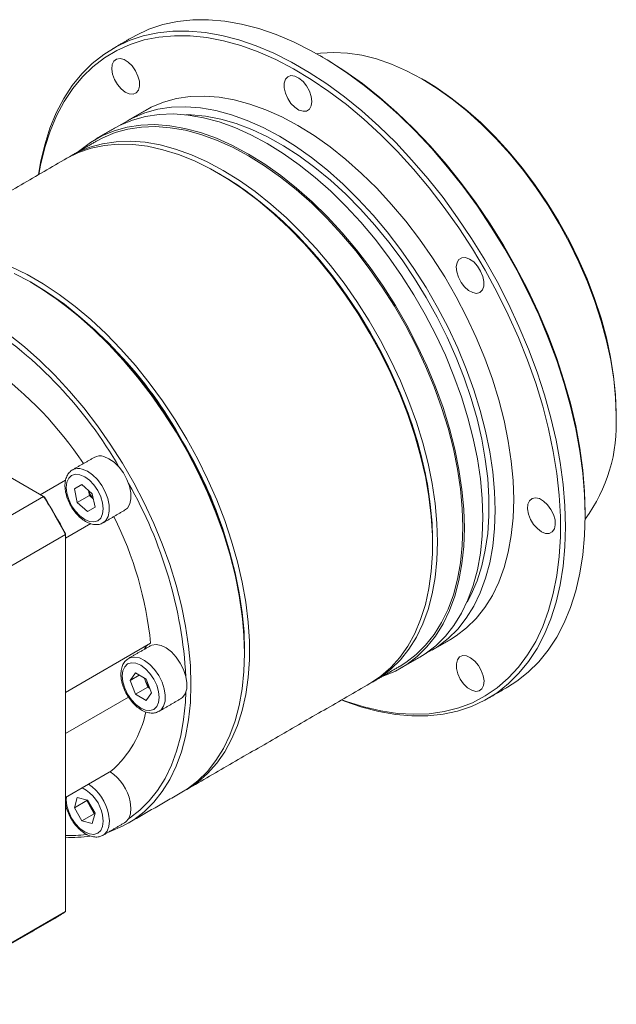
# Model space of a CAD drawing. Header units: millimetres. Extents: x 23 to 424, y 16 to 299.
# Tile 4 of 6: x 181 to 229, y 73 to 152. Entities that reach past the tile are written whole.
import ezdxf

# ---------------------------------------------------------------- set-up
doc = ezdxf.new("R2010")
doc.units = ezdxf.units.MM
doc.header["$LTSCALE"] = 8
doc.layers.get('0').update_dxf_attribs({"lineweight": 18})

msp = doc.modelspace()

# ---------------------------------------------------------------- linework, layer by layer
at = {"color": 7, "linetype": 'Continuous', "lineweight": 15}
for p, q in [((183.342, 114.086), (157.15, 129.206)), ((185.662, 116.229), (185.71, 116.255)), ((185.108, 115.412), (183.076, 114.239)), ((185.812, 114.699), (186.418, 115.049)), ((186.418, 115.049), (185.812, 114.699)), ((186.034, 113.614), (185.812, 114.699)), ((186.418, 115.049), (187.246, 114.314)), ((187.023, 114.186), (186.942, 114.584)), ((183.342, 114.086), (171.413, 107.199)), ((187.023, 114.186), (186.034, 113.614)), ((187.327, 113.916), (187.023, 114.186)), ((187.246, 114.314), (187.468, 113.23)), ((186.862, 112.88), (186.034, 113.614)), ((187.468, 113.23), (186.862, 112.88)), ((185.095, 110.74), (187.137, 111.919)), ((185.095, 111.049), (173.166, 104.162)), ((185.095, 80.804), (185.095, 111.049)), ((191.928, 102.317), (185.095, 98.373)), ((190.277, 99.336), (190.705, 99.946)), ((191.019, 99.764), (190.277, 99.336)), ((190.705, 99.946), (191.563, 99.451)), ((191.481, 99.355), (191.409, 99.539)), ((190.705, 98.231), (190.277, 99.336)), ((191.695, 98.802), (190.705, 98.231)), ((191.695, 98.802), (191.481, 99.355)), ((191.563, 99.451), (191.991, 98.346)), ((191.848, 98.714), (191.695, 98.802)), ((185.095, 95.074), (190.156, 97.996)), ((191.563, 97.736), (190.705, 98.231)), ((191.991, 98.346), (191.563, 97.736)), ((188.791, 92.084), (185.095, 89.95)), ((185.812, 89.128), (186.034, 89.956)), ((186.802, 89.699), (185.812, 89.128)), ((186.034, 89.956), (186.862, 89.734)), ((186.802, 89.699), (186.814, 89.747)), ((187.105, 89.174), (186.802, 89.699)), ((186.862, 89.734), (187.468, 88.684)), ((186.418, 88.078), (185.812, 89.128)), ((187.408, 88.649), (186.418, 88.078)), ((187.408, 88.649), (187.105, 89.174)), ((187.468, 88.684), (187.246, 87.856)), ((187.455, 88.637), (187.408, 88.649)), ((187.246, 87.856), (186.418, 88.078)), ((188.112, 86.927), (188.062, 86.9)), ((185.095, 80.804), (173.166, 73.917))]:
    msp.add_line(p, q, dxfattribs=at)
at = {"color": 7, "linetype": 'Continuous', "lineweight": 15, "flags": 128}
for points in [[(226.822, 112.585), (226.774, 114.254), (226.632, 115.97), (226.395, 117.727), (226.065, 119.515), (225.644, 121.327), (225.133, 123.155), (224.534, 124.99), (223.85, 126.825), (223.085, 128.652), (222.241, 130.461), (221.323, 132.246), (220.334, 133.997), (219.279, 135.708), (218.163, 137.37), (216.99, 138.977), (215.766, 140.521), (214.497, 141.994), (213.187, 143.391), (211.844, 144.706), (210.472, 145.932), (209.078, 147.064), (207.668, 148.096), (206.249, 149.025), (204.827, 149.847), (203.407, 150.556), (201.998, 151.151), (200.604, 151.629), (199.232, 151.987), (197.888, 152.223), (196.579, 152.338), (195.309, 152.33), (194.085, 152.2), (192.913, 151.947), (191.796, 151.574), (190.741, 151.081), (190.489, 150.94)], [(182.927, 139.906), (183.096, 140.894), (183.426, 142.301), (183.848, 143.627), (184.359, 144.864), (184.958, 146.009), (185.641, 147.054), (186.406, 147.997), (187.25, 148.832), (188.169, 149.557), (189.157, 150.166), (190.212, 150.659), (191.329, 151.033), (192.501, 151.285), (193.725, 151.416), (194.995, 151.424), (196.304, 151.309), (197.648, 151.072), (199.02, 150.714), (200.414, 150.237), (201.823, 149.642), (203.243, 148.932), (204.665, 148.111), (206.084, 147.182), (207.494, 146.149), (208.888, 145.017), (210.26, 143.792), (211.603, 142.477), (212.913, 141.08), (214.182, 139.606), (215.406, 138.063), (216.579, 136.456), (217.695, 134.794), (218.75, 133.083), (219.739, 131.331), (220.657, 129.547), (221.501, 127.737), (222.267, 125.911), (222.95, 124.076), (223.549, 122.24), (224.06, 120.413), (224.481, 118.6), (224.811, 116.812), (225.048, 115.056), (225.19, 113.34), (225.238, 111.671), (225.19, 110.056), (225.048, 108.504), (224.811, 107.021), (224.481, 105.614), (224.06, 104.288), (223.549, 103.051), (222.95, 101.906), (222.267, 100.86), (221.501, 99.918), (220.657, 99.083), (219.739, 98.358), (218.75, 97.749), (217.695, 97.256), (216.579, 96.882), (215.406, 96.63), (214.182, 96.499), (212.913, 96.491), (211.603, 96.606), (210.26, 96.843), (208.888, 97.201), (207.494, 97.678), (207.25, 97.773)], [(207.292, 97.797), (207.651, 97.664), (209.041, 97.22), (210.407, 96.897), (211.743, 96.698), (213.042, 96.622), (214.299, 96.67), (215.508, 96.842), (216.663, 97.137), (217.759, 97.555), (218.791, 98.092), (219.755, 98.747), (220.646, 99.516), (221.459, 100.396), (222.192, 101.383), (222.841, 102.473), (223.403, 103.66), (223.875, 104.94), (224.255, 106.305), (224.542, 107.751), (224.734, 109.27), (224.83, 110.855), (224.83, 112.5), (224.734, 114.196), (224.542, 115.937), (224.255, 117.713), (223.875, 119.518), (223.403, 121.342), (222.841, 123.178), (222.192, 125.017), (221.459, 126.85), (220.646, 128.67), (219.755, 130.468), (218.791, 132.235), (217.759, 133.964), (216.663, 135.647), (215.508, 137.276), (214.299, 138.844), (213.042, 140.343), (211.743, 141.767), (210.407, 143.11), (209.041, 144.364), (207.651, 145.525), (206.243, 146.587), (204.824, 147.545), (203.4, 148.395), (201.977, 149.132), (200.563, 149.755), (199.163, 150.259), (197.784, 150.643), (196.433, 150.904), (195.114, 151.042), (193.836, 151.056), (192.602, 150.946), (191.42, 150.712), (190.293, 150.355), (189.228, 149.878), (188.23, 149.282), (187.302, 148.569), (186.449, 147.744), (185.676, 146.81), (184.984, 145.771), (184.379, 144.632), (183.862, 143.398), (183.435, 142.074), (183.102, 140.668), (182.969, 139.931)], [(229.297, 120.586), (229.248, 122.026), (229.105, 123.513), (228.866, 125.038), (228.533, 126.59), (228.11, 128.161), (227.597, 129.741), (226.999, 131.32), (226.319, 132.888), (225.561, 134.435), (224.73, 135.953), (223.831, 137.432), (222.869, 138.862), (221.851, 140.235), (220.783, 141.543), (219.671, 142.776), (218.523, 143.929), (217.345, 144.993), (216.144, 145.962), (214.928, 146.83), (213.705, 147.591), (212.481, 148.242), (211.266, 148.778), (210.065, 149.195), (208.887, 149.492), (207.738, 149.665), (206.626, 149.715), (205.558, 149.641), (205.275, 149.599)], [(205.739, 149.333), (206.092, 149.126), (207.514, 148.222), (208.929, 147.211), (210.329, 146.099), (211.707, 144.891), (213.059, 143.592), (214.377, 142.208), (215.656, 140.746), (216.889, 139.211), (218.072, 137.612), (219.198, 135.955), (220.263, 134.248), (221.262, 132.498), (222.19, 130.715), (223.042, 128.905), (223.816, 127.078), (224.507, 125.241), (225.113, 123.402), (225.63, 121.571), (226.056, 119.756), (226.39, 117.964), (226.629, 116.205), (226.774, 114.485), (226.822, 112.814)], [(190.718, 148.244), (190.451, 148.625), (190.138, 148.933), (189.806, 149.139), (189.485, 149.225), (189.204, 149.183), (188.988, 149.017), (188.855, 148.743), (188.818, 148.383), (188.88, 147.971), (189.035, 147.542), (189.269, 147.136), (189.563, 146.787), (189.889, 146.528), (190.219, 146.38), (190.523, 146.358), (190.775, 146.463), (190.952, 146.685), (191.038, 147.006), (191.025, 147.396), (190.915, 147.821), (190.718, 148.244)], [(204.87, 145.778), (204.82, 146.185), (204.676, 146.614), (204.45, 147.025), (204.163, 147.383), (203.839, 147.655), (203.508, 147.817), (203.199, 147.856), (202.939, 147.767), (202.752, 147.558), (202.655, 147.248), (202.655, 146.865), (202.752, 146.442), (202.939, 146.017), (203.199, 145.628), (203.508, 145.31), (203.839, 145.09), (204.163, 144.989), (204.45, 145.014), (204.676, 145.165), (204.82, 145.427), (204.87, 145.778)], [(213.905, 147.476), (214.82, 146.916), (216.038, 146.072), (217.243, 145.125), (218.426, 144.081), (219.581, 142.946), (220.7, 141.726), (221.776, 140.431), (222.802, 139.068), (223.772, 137.646), (224.679, 136.174), (225.518, 134.661), (226.284, 133.116), (226.972, 131.55), (227.577, 129.972), (228.095, 128.392), (228.524, 126.821), (228.86, 125.267), (229.102, 123.742), (229.248, 122.255), (229.297, 120.814)], [(191.507, 145.061), (191.972, 145.31), (192.954, 145.719), (193.997, 146.006), (195.094, 146.169), (196.239, 146.207), (197.427, 146.119), (198.649, 145.908), (199.901, 145.572), (201.174, 145.116), (202.461, 144.54), (203.756, 143.848), (205.05, 143.045), (206.338, 142.134), (207.611, 141.121), (208.862, 140.012), (210.085, 138.812), (211.272, 137.528), (212.418, 136.168), (213.515, 134.739), (214.557, 133.248), (215.539, 131.706), (216.455, 130.119), (217.3, 128.497), (218.07, 126.849), (218.759, 125.185), (219.364, 123.513), (219.882, 121.842), (220.31, 120.183), (220.646, 118.545), (220.886, 116.936), (221.031, 115.365), (221.08, 113.842), (221.031, 112.375), (220.886, 110.972), (220.646, 109.641), (220.31, 108.39), (219.882, 107.225), (219.364, 106.153), (218.759, 105.179), (218.07, 104.311), (217.3, 103.551), (216.455, 102.905), (216.005, 102.625)], [(189.537, 143.901), (189.571, 143.924), (190.487, 144.453), (191.469, 144.862), (192.512, 145.149), (193.609, 145.312), (194.754, 145.349), (195.942, 145.262), (197.165, 145.05), (198.416, 144.715), (199.689, 144.258), (200.976, 143.683), (202.271, 142.991), (203.566, 142.188), (204.853, 141.277), (206.126, 140.264), (207.377, 139.155), (208.6, 137.955), (209.788, 136.671), (210.933, 135.311), (212.03, 133.881), (213.072, 132.391), (214.054, 130.848), (214.97, 129.262), (215.815, 127.64), (216.585, 125.992), (217.274, 124.327), (217.879, 122.655), (218.397, 120.985), (218.825, 119.326), (219.161, 117.687), (219.402, 116.078), (219.547, 114.508), (219.595, 112.985), (219.547, 111.518), (219.402, 110.115), (219.161, 108.784), (218.825, 107.533), (218.397, 106.368), (217.879, 105.295), (217.274, 104.322), (216.585, 103.453), (215.815, 102.694), (214.97, 102.048), (214.054, 101.519), (214.015, 101.499)], [(189.032, 143.633), (189.498, 143.882), (190.48, 144.291), (191.522, 144.577), (192.619, 144.74), (193.764, 144.778), (194.952, 144.691), (196.175, 144.479), (197.426, 144.144), (198.699, 143.687), (199.986, 143.111), (201.281, 142.42), (202.576, 141.616), (203.863, 140.706), (205.136, 139.693), (206.387, 138.583), (207.61, 137.383), (208.798, 136.099), (209.943, 134.739), (211.04, 133.31), (212.082, 131.82), (213.064, 130.277), (213.98, 128.69), (214.825, 127.068), (215.595, 125.421), (216.284, 123.756), (216.889, 122.084), (217.408, 120.414), (217.835, 118.754), (218.171, 117.116), (218.412, 115.507), (218.557, 113.936), (218.605, 112.413), (218.557, 110.946), (218.412, 109.544), (218.171, 108.213), (217.835, 106.961), (217.408, 105.796), (216.889, 104.724), (216.284, 103.751), (215.595, 102.882), (214.825, 102.122), (213.98, 101.476), (213.53, 101.196)], [(194.761, 144.713), (195.175, 144.704), (196.349, 144.595), (197.557, 144.363), (198.793, 144.008), (200.048, 143.533), (201.316, 142.94), (202.589, 142.232), (203.861, 141.415), (205.124, 140.492), (206.37, 139.468), (207.592, 138.35), (208.785, 137.145), (209.94, 135.858), (211.051, 134.497), (212.111, 133.071), (213.116, 131.586), (214.058, 130.053), (214.932, 128.479), (215.735, 126.873), (216.46, 125.245), (217.103, 123.605), (217.662, 121.96), (218.133, 120.322), (218.513, 118.699), (218.8, 117.1), (218.992, 115.535), (219.088, 114.013), (219.088, 112.542), (218.992, 111.131), (218.8, 109.788), (218.513, 108.521), (218.133, 107.336), (217.662, 106.241), (217.33, 105.618)], [(186.173, 141.78), (186.251, 141.849), (187.097, 142.496), (188.013, 143.025), (188.995, 143.433), (190.037, 143.72), (191.134, 143.883), (192.279, 143.921), (193.467, 143.833), (194.69, 143.622), (195.941, 143.286), (197.214, 142.83), (198.501, 142.254), (199.796, 141.562), (201.091, 140.759), (202.378, 139.848), (203.651, 138.835), (204.902, 137.726), (206.125, 136.526), (207.313, 135.242), (208.458, 133.882), (209.555, 132.453), (210.597, 130.962), (211.579, 129.42), (212.495, 127.833), (213.341, 126.211), (214.11, 124.563), (214.799, 122.899), (215.405, 121.227), (215.923, 119.556), (216.35, 117.897), (216.686, 116.259), (216.927, 114.65), (217.072, 113.079), (217.12, 111.556), (217.072, 110.089), (216.927, 108.686), (216.686, 107.355), (216.35, 106.104), (215.923, 104.939), (215.405, 103.867), (214.799, 102.893), (214.11, 102.025), (213.341, 101.265), (212.495, 100.619), (211.579, 100.09), (210.597, 99.681), (210.496, 99.647)], [(187.635, 142.624), (188.097, 142.871), (189.072, 143.277), (190.107, 143.562), (191.196, 143.723), (192.333, 143.761), (193.512, 143.674), (194.726, 143.464), (195.969, 143.131), (197.232, 142.678), (198.511, 142.106), (199.796, 141.42), (201.081, 140.622), (202.36, 139.718), (203.623, 138.712), (204.866, 137.61), (206.08, 136.419), (207.259, 135.144), (208.396, 133.794), (209.485, 132.375), (210.52, 130.895), (211.495, 129.364), (212.405, 127.788), (213.244, 126.178), (214.008, 124.542), (214.692, 122.889), (215.293, 121.229), (215.807, 119.571), (216.232, 117.923), (216.565, 116.296), (216.804, 114.699), (216.948, 113.14), (216.996, 111.628), (216.948, 110.171), (216.804, 108.778), (216.565, 107.457), (216.232, 106.214), (215.807, 105.058), (215.293, 103.993), (214.692, 103.027), (214.008, 102.164), (213.244, 101.41), (212.405, 100.769), (211.958, 100.491)], [(209.532, 99.09), (209.533, 99.091), (210.408, 99.675), (211.21, 100.373), (211.935, 101.182), (212.578, 102.097), (213.136, 103.113), (213.606, 104.225), (213.985, 105.425), (214.271, 106.708), (214.463, 108.066), (214.559, 109.492), (214.559, 110.977), (214.463, 112.514), (214.271, 114.093), (213.985, 115.707), (213.606, 117.345), (213.136, 118.999), (212.578, 120.659), (211.935, 122.317), (211.21, 123.962), (210.408, 125.587), (209.533, 127.181), (208.59, 128.735), (207.585, 130.242), (206.522, 131.692), (205.408, 133.078), (204.249, 134.391), (203.052, 135.625), (201.822, 136.773), (200.568, 137.827), (199.296, 138.783), (198.014, 139.634), (196.727, 140.377), (195.445, 141.006), (194.173, 141.519), (192.919, 141.913), (191.69, 142.184), (190.492, 142.333), (189.333, 142.357), (188.219, 142.258), (187.157, 142.035), (186.151, 141.689), (185.209, 141.224)], [(185.409, 141.335), (186.067, 141.7), (187.042, 142.106), (188.077, 142.39), (189.166, 142.552), (190.304, 142.589), (191.483, 142.503), (192.697, 142.292), (193.939, 141.96), (195.203, 141.506), (196.481, 140.935), (197.767, 140.248), (199.052, 139.45), (200.33, 138.546), (201.594, 137.541), (202.837, 136.439), (204.051, 135.247), (205.23, 133.973), (206.367, 132.622), (207.456, 131.203), (208.491, 129.724), (209.466, 128.192), (210.375, 126.617), (211.214, 125.006), (211.978, 123.37), (212.663, 121.718), (213.264, 120.057), (213.778, 118.399), (214.203, 116.752), (214.536, 115.125), (214.775, 113.527), (214.919, 111.968), (214.967, 110.456), (214.919, 109), (214.775, 107.607), (214.536, 106.285), (214.203, 105.043), (213.778, 103.886), (213.264, 102.822), (212.663, 101.855), (211.978, 100.993), (211.214, 100.238), (210.375, 99.597), (209.729, 99.208)], [(197.571, 139.904), (198.204, 139.524), (199.472, 138.683), (200.73, 137.738), (201.969, 136.696), (203.184, 135.562), (204.368, 134.342), (205.513, 133.044), (206.614, 131.674), (207.665, 130.24), (208.659, 128.751), (209.591, 127.214), (210.456, 125.639), (211.249, 124.033), (211.965, 122.406), (212.601, 120.768), (213.152, 119.126), (213.617, 117.492), (213.992, 115.872), (214.275, 114.277), (214.464, 112.716), (214.559, 111.197), (214.571, 110.456)], [(214.571, 110.456), (214.523, 111.951), (214.381, 113.492), (214.145, 115.071), (213.816, 116.679), (213.396, 118.308), (212.887, 119.947), (212.293, 121.588), (211.617, 123.222), (210.862, 124.839), (210.032, 126.431), (209.133, 127.988), (208.169, 129.502), (207.146, 130.964), (206.07, 132.367), (204.946, 133.702), (203.78, 134.962), (202.58, 136.14), (201.352, 137.229), (200.103, 138.223), (198.839, 139.117), (197.571, 139.904)], [(170.312, 132.62), (170.507, 132.737), (171.45, 133.203), (172.456, 133.548), (173.519, 133.771), (174.633, 133.871), (175.792, 133.846), (176.989, 133.698), (178.218, 133.426), (179.472, 133.033), (180.744, 132.52), (182.027, 131.89), (183.313, 131.148), (184.596, 130.296), (185.868, 129.341), (187.122, 128.286), (188.351, 127.139), (189.548, 125.905), (190.707, 124.591), (191.821, 123.206), (192.884, 121.755), (193.889, 120.249), (194.832, 118.694)], [(218.368, 130.463), (218.565, 130.657), (218.675, 130.956), (218.688, 131.332), (218.602, 131.752), (218.425, 132.178), (218.173, 132.574), (217.869, 132.903), (217.539, 133.136), (217.213, 133.253), (216.919, 133.243), (216.685, 133.108), (216.53, 132.858), (216.468, 132.517), (216.505, 132.115), (216.638, 131.687), (216.854, 131.271), (217.135, 130.905), (217.456, 130.621), (217.788, 130.444), (218.101, 130.389), (218.368, 130.463)], [(199.474, 101.512), (199.426, 103.024), (199.282, 104.584), (199.043, 106.181), (198.71, 107.808), (198.285, 109.455), (197.771, 111.114), (197.17, 112.774), (196.486, 114.427), (195.722, 116.063), (194.883, 117.673), (193.973, 119.248), (192.998, 120.78), (191.963, 122.259), (190.874, 123.678), (189.737, 125.029), (188.558, 126.304), (187.344, 127.495), (186.101, 128.597), (184.837, 129.603), (183.559, 130.507), (182.274, 131.304), (180.989, 131.991)], [(182.475, 131.188), (183.742, 130.402), (185.006, 129.508), (186.255, 128.514), (187.483, 127.425), (188.684, 126.247), (189.849, 124.987), (190.973, 123.652), (192.05, 122.249), (193.073, 120.787), (194.036, 119.273), (194.936, 117.715), (195.765, 116.124), (196.52, 114.507), (197.196, 112.873), (197.791, 111.232), (198.299, 109.592), (198.719, 107.964), (199.048, 106.356), (199.284, 104.777), (199.427, 103.236), (199.474, 101.741)], [(180.531, 127.117), (181.795, 126.111), (183.038, 125.009), (184.252, 123.818), (185.431, 122.543), (186.568, 121.193), (187.657, 119.774), (188.692, 118.294), (189.667, 116.762), (190.576, 115.187), (191.415, 113.577), (192.179, 111.941), (192.864, 110.288), (193.465, 108.628), (193.979, 106.969), (194.404, 105.322), (194.737, 103.695), (194.976, 102.098), (195.12, 100.539), (195.168, 99.026), (195.12, 97.57), (194.976, 96.177), (194.737, 94.856), (194.404, 93.613), (193.979, 92.456), (193.465, 91.392), (192.864, 90.426), (192.179, 89.563), (191.415, 88.809), (190.576, 88.167), (189.667, 87.642), (188.692, 87.236), (188.585, 87.2)], [(194.832, 118.694), (195.707, 117.1), (196.509, 115.476), (197.234, 113.83), (197.877, 112.173), (198.435, 110.512), (198.905, 108.858), (199.284, 107.22), (199.57, 105.607), (199.762, 104.027), (199.858, 102.491), (199.858, 101.005), (199.762, 99.58), (199.57, 98.221), (199.284, 96.939), (198.905, 95.738), (198.435, 94.627), (197.877, 93.611), (197.234, 92.696), (196.509, 91.887), (195.707, 91.188), (194.832, 90.604), (194.632, 90.492)], [(188.171, 117.298), (188.585, 117.128), (189, 116.839), (189.394, 116.45), (189.742, 115.983), (190.025, 115.465), (190.227, 114.926), (190.335, 114.398), (190.343, 113.911), (190.252, 113.494), (190.065, 113.17), (189.845, 112.985)], [(186.439, 116.298), (186.852, 116.127), (187.268, 115.839), (187.661, 115.45), (188.01, 114.983), (188.293, 114.465), (188.494, 113.926), (188.602, 113.398), (188.611, 112.911), (188.519, 112.494), (188.333, 112.17), (188.135, 111.999)], [(186.255, 115.842), (185.897, 115.878), (185.59, 115.783), (185.354, 115.564), (185.205, 115.236), (185.155, 114.822), (185.205, 114.349), (185.354, 113.849), (185.59, 113.358), (185.897, 112.908), (186.255, 112.53), (186.64, 112.25), (187.024, 112.086), (187.382, 112.051), (187.69, 112.146), (187.926, 112.365), (188.074, 112.692), (188.125, 113.107), (188.074, 113.58), (187.926, 114.079), (187.69, 114.571), (187.382, 115.021), (187.024, 115.399), (186.64, 115.679), (186.255, 115.842)], [(223.307, 111.27), (223.636, 111.138), (223.935, 111.132), (224.178, 111.252), (224.344, 111.488), (224.418, 111.819), (224.393, 112.216), (224.272, 112.643), (224.065, 113.062), (223.791, 113.436), (223.473, 113.732), (223.141, 113.924), (222.824, 113.994), (222.55, 113.936), (222.343, 113.756), (222.222, 113.469), (222.197, 113.101), (222.271, 112.685), (222.437, 112.257), (222.68, 111.856), (222.979, 111.517), (223.307, 111.27)], [(220.587, 98.804), (221.323, 99.273), (222.241, 99.997), (223.085, 100.832), (223.85, 101.775), (224.534, 102.821), (225.133, 103.965), (225.644, 105.203), (226.065, 106.528), (226.395, 107.936), (226.632, 109.419), (226.774, 110.971), (226.822, 112.585)], [(191.889, 102.105), (192.018, 102.166), (192.371, 102.22), (192.767, 102.144), (193.184, 101.942), (193.596, 101.627), (193.98, 101.216)], [(190.135, 101.092), (190.286, 101.166), (190.639, 101.22), (191.035, 101.144), (191.451, 100.942), (191.863, 100.627), (192.248, 100.216)], [(193.98, 101.216), (194.314, 100.734), (194.578, 100.208), (194.757, 99.669), (194.841, 99.148), (194.824, 98.676), (194.708, 98.279), (194.499, 97.982), (194.339, 97.862)], [(194.435, 90.375), (194.883, 90.653), (195.722, 91.295), (196.486, 92.049), (197.17, 92.912), (197.771, 93.878), (198.285, 94.942), (198.71, 96.099), (199.043, 97.342), (199.282, 98.663), (199.426, 100.056), (199.474, 101.512)], [(216.793, 99.443), (217.06, 99.061), (217.374, 98.753), (217.706, 98.548), (218.026, 98.462), (218.307, 98.503), (218.524, 98.669), (218.657, 98.944), (218.694, 99.303), (218.632, 99.715), (218.477, 100.144), (218.242, 100.551), (217.949, 100.899), (217.622, 101.159), (217.293, 101.306), (216.988, 101.329), (216.737, 101.224), (216.56, 101.001), (216.474, 100.68), (216.487, 100.29), (216.596, 99.865), (216.793, 99.443)], [(191.876, 99.897), (191.518, 100.275), (191.134, 100.555), (190.75, 100.719), (190.391, 100.754), (190.084, 100.659), (189.848, 100.44), (189.7, 100.113), (189.649, 99.698), (189.7, 99.225), (189.848, 98.726), (190.084, 98.234), (190.391, 97.784), (190.75, 97.406), (191.134, 97.126), (191.518, 96.963), (191.876, 96.927), (192.184, 97.022), (192.42, 97.241), (192.568, 97.569), (192.619, 97.983), (192.568, 98.456), (192.42, 98.956), (192.184, 99.447), (191.876, 99.897)], [(191.481, 99.355), (191.438, 99.48), (191.424, 99.531)], [(192.248, 100.216), (192.582, 99.734), (192.846, 99.207), (193.025, 98.668), (193.108, 98.148), (193.091, 97.676), (192.975, 97.279), (192.766, 96.982), (192.586, 96.85)], [(190.16, 88.244), (190.233, 88.292), (191.063, 88.926), (191.818, 89.672), (192.494, 90.525), (193.088, 91.48), (193.597, 92.532), (194.017, 93.675), (194.346, 94.904), (194.582, 96.21), (194.724, 97.587), (194.764, 98.421)], [(185.169, 89.993), (185.155, 89.763), (185.205, 89.29), (185.354, 88.791), (185.59, 88.3), (185.897, 87.85), (186.255, 87.472), (186.64, 87.191), (187.024, 87.028), (187.382, 86.992), (187.69, 87.087), (187.926, 87.306), (188.074, 87.634), (188.125, 88.049), (188.074, 88.522), (188.074, 88.522)], [(190.293, 89.601), (190.352, 89.089), (190.31, 88.634), (190.17, 88.26), (189.939, 87.991), (189.845, 87.927)], [(188.561, 88.601), (188.619, 88.089), (188.577, 87.634), (188.437, 87.26), (188.207, 86.991), (188.112, 86.927)]]:
    msp.add_lwpolyline(points, dxfattribs=at)
at = {"color": 7, "linetype": 'Continuous', "lineweight": 15}
for centre, radius, start, end in [((164.522, 102.146), 34.143, 28.6172, 58.27778), ((159.419, 99.145), 34.617, 29.9507, 56.95024), ((162.104, 100.608), 29.269, 33.42572, 54.26631), ((216.492, 119.88), 12.823, 323.64507, 3.15332), ((164.674, 100.519), 34.821, 2.0118, 31.08843), ((187.862, 116.375), 0.974, 71.51995, 118.69197), ((186.13, 115.362), 0.986, 71.71751, 115.15549), ((188.634, 115.115), 1.766, 197.84161, 222.15185), ((159.546, 97.606), 35.276, 3.3065, 29.79372), ((142.28, 88.354), 48.458, 27.9263, 32.0737), ((142.517, 88.491), 48.218, 27.98913, 32.01087), ((162.802, 99.392), 29.273, 5.73522, 26.5745), ((192.345, 101.387), 1.029, 129.82075, 154.29503), ((193.14, 99.999), 1.78, 201.23048, 221.53567), ((182.86, 98.726), 8.904, 311.76401, 347.58015), ((186.578, 88.862), 3.788, 11.24175, 56.39276), ((184.846, 87.862), 3.788, 11.24175, 56.39276), ((185.035, 87.969), 3.089, 10.30849, 63.0789), ((188.564, 90.027), 1.69, 193.51809, 210.28382), ((188.573, 90.012), 1.69, 209.71593, 226.48258), ((185.372, 96.953), 10.062, 268.42408, 277.88122), ((185.651, 97.008), 10.258, 266.89609, 278.06511), ((179.562, 88.36), 9.365, 300.00151, 306.21547)]:
    msp.add_arc(centre, radius, start, end, dxfattribs=at)
for points in [[(190.489, 150.94), (188.905, 150.026)], [(205.739, 149.333), (205.541, 149.448)], [(213.905, 147.476), (213.707, 147.59)], [(191.507, 145.061), (190.022, 144.204)], [(189.032, 143.633), (187.547, 142.775)], [(187.635, 142.624), (185.605, 141.452)], [(185.209, 141.224), (170.508, 132.737)], [(197.571, 139.904), (197.373, 140.018)], [(182.475, 131.188), (182.277, 131.303)], [(229.297, 120.586), (229.297, 120.814)], [(187.395, 117.229), (185.662, 116.229)], [(183.403, 114.05), (183.342, 114.086)], [(188.112, 111.985), (189.845, 112.985)], [(226.822, 112.585), (226.822, 112.814)], [(185.095, 111.049), (185.095, 111.12)], [(214.571, 110.228), (214.571, 110.456)], [(191.889, 102.105), (190.157, 101.105)], [(214.52, 101.768), (216.005, 102.625)], [(199.474, 101.512), (199.474, 101.741)], [(212.045, 100.339), (213.53, 101.196)], [(209.928, 99.319), (211.958, 100.491)], [(194.831, 90.604), (209.532, 99.09)], [(219.003, 97.889), (220.587, 98.804)], [(192.606, 96.862), (194.339, 97.862)], [(190.129, 87.889), (194.435, 90.375)], [(188.112, 86.927), (189.845, 87.927)], [(172.316, 73.363), (184.245, 80.249)]]:
    msp.add_open_spline(points, degree=1, dxfattribs=at)
for points, knots in [([(185.727, 116.256), (185.712, 116.251), (185.584, 116.208), (185.392, 116.026), (185.187, 115.724), (185.071, 115.345), (185.038, 114.908), (185.095, 114.424), (185.241, 113.919), (185.466, 113.422), (185.759, 112.958), (186.106, 112.548), (186.494, 112.212), (186.909, 111.969), (187.319, 111.84), (187.698, 111.835), (187.976, 111.895), (188.1, 111.989), (188.134, 112.015)], [0, 0, 0, 0, 0.008336, 0.073332, 0.137318, 0.203219, 0.272602, 0.344255, 0.416248, 0.488012, 0.559708, 0.631621, 0.704036, 0.777311, 0.85149, 0.915703, 0.977427, 1, 1, 1, 1]), ([(190.137, 101.075), (190.083, 101.045), (189.926, 100.958), (189.742, 100.707), (189.594, 100.356), (189.534, 99.936), (189.56, 99.465), (189.677, 98.964), (189.877, 98.462), (190.149, 97.984), (190.479, 97.554), (190.855, 97.191), (191.263, 96.915), (191.672, 96.749), (192.059, 96.703), (192.367, 96.737), (192.519, 96.829), (192.572, 96.861)], [0, 0, 0, 0, 0.034228, 0.100372, 0.167329, 0.237698, 0.311035, 0.385307, 0.459381, 0.5333, 0.607358, 0.681811, 0.757038, 0.833261, 0.900787, 0.965143, 1, 1, 1, 1]), ([(185.095, 89.5), (185.111, 89.395), (185.151, 89.127), (185.315, 88.682), (185.562, 88.194), (185.877, 87.747), (186.24, 87.361), (186.639, 87.057), (187.046, 86.856), (187.438, 86.772), (187.778, 86.779), (187.963, 86.868), (188.042, 86.906)], [0, 0, 0, 0, 0.0694692, 0.1790293, 0.2882774, 0.3975787, 0.5073415, 0.6180756, 0.7302457, 0.8317447, 0.9282083, 1, 1, 1, 1])]:
    msp.add_open_spline(points, degree=3, knots=knots, dxfattribs=at)

doc.saveas('drawing.dxf')
